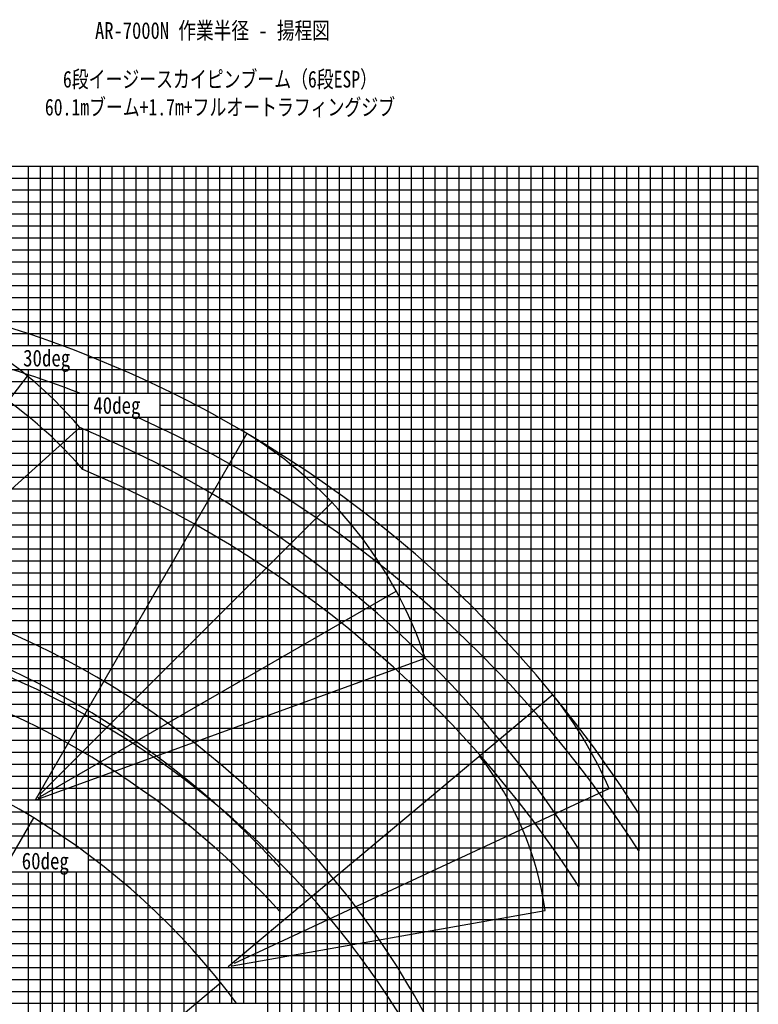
# Model space of a CAD drawing. Extents: x -390590 to 48051, y -92424 to 51651.
# Tile 24 of 37: x -185265 to -123523, y -38312 to 44008. Entities that reach past the tile are written whole.
import ezdxf

# ---------------------------------------------------------------- set-up
doc = ezdxf.new("R2010")
doc.units = 0
doc.layers.get('0').update_dxf_attribs({"linetype": 'CONTINUOUS'})

msp = doc.modelspace()

# ---------------------------------------------------------------- linework, layer by layer
at = {"color": 14, "linetype": 'Continuous'}
for p, q in [((-213522.596892, 31771.197759), (-123522.596892, 31771.197759)), ((-183522.596892, 16771.197759), (-183522.596892, 31771.197759)), ((-178522.596892, 12771.197759), (-178522.596892, 31771.197759)), ((-173522.596892, -78228.802241), (-173522.596892, 31771.197759)), ((-168522.596892, -38228.802241), (-168522.596892, 31771.197759)), ((-163522.596892, -78228.802241), (-163522.596892, 31771.197759)), ((-158522.596892, -56228.802241), (-158522.596892, 31771.197759)), ((-153522.596892, -78228.802241), (-153522.596892, 31771.197759)), ((-148522.596892, -78228.802241), (-148522.596892, 31771.197759)), ((-143522.596892, -78228.802241), (-143522.596892, 31771.197759)), ((-138522.596892, -78228.802241), (-138522.596892, 31771.197759)), ((-133522.596892, -78228.802241), (-133522.596892, 31771.197759)), ((-128522.596892, -78228.802241), (-128522.596892, 31771.197759)), ((-123522.596892, -78228.802241), (-123522.596892, 31771.197759)), ((-213522.596892, 26771.197759), (-123522.596892, 26771.197759)), ((-187522.596892, 21771.197759), (-123522.596892, 21771.197759)), ((-202212.485402, 16771.197759), (-123522.596892, 16771.197759)), ((-183522.596892, -25228.802241), (-183522.596892, 14771.197759)), ((-202861.102058, 11771.197759), (-179522.596892, 11771.197759)), ((-173522.596892, 11771.197759), (-123522.596892, 11771.197759)), ((-178522.596892, -78228.802241), (-178522.596892, 10771.197759)), ((-203563.806266, 6771.197759), (-123522.596892, 6771.197759)), ((-204265.428752, 1771.197759), (-123522.596892, 1771.197759)), ((-204929.886513, -3228.802241), (-123522.596892, -3228.802241)), ((-205417.659259, -8228.802241), (-123522.596892, -8228.802241)), ((-205438.892646, -13228.802241), (-123522.596892, -13228.802241)), ((-205403.420779, -18228.802241), (-123522.596892, -18228.802241)), ((-207311.853234, -23228.802241), (-123522.596892, -23228.802241)), ((-183522.596892, -78228.802241), (-183522.596892, -27228.802241)), ((-207968.105601, -28228.802241), (-123522.596892, -28228.802241)), ((-208610.403313, -33228.802241), (-123522.596892, -33228.802241)), ((-209316.962615, -38228.802241), (-123522.596892, -38228.802241))]:
    msp.add_line(p, q, dxfattribs=at)
at = {"color": 252, "linetype": 'Continuous'}
for p, q in [((-184522.596892, 16771.197759), (-184522.596892, 31771.197759)), ((-182522.596892, 16771.197759), (-182522.596892, 31771.197759)), ((-181522.596892, 16771.197759), (-181522.596892, 31771.197759)), ((-180522.596892, 16771.197759), (-180522.596892, 31771.197759)), ((-179522.596892, -78228.802241), (-179522.596892, 31771.197759)), ((-177522.596892, 12771.197759), (-177522.596892, 31771.197759)), ((-176522.596892, 12771.197759), (-176522.596892, 31771.197759)), ((-175522.596892, 12771.197759), (-175522.596892, 31771.197759)), ((-174522.596892, 12771.197759), (-174522.596892, 31771.197759)), ((-172522.596892, -78228.802241), (-172522.596892, 31771.197759)), ((-171522.596892, -78228.802241), (-171522.596892, 31771.197759)), ((-170522.596892, -78228.802241), (-170522.596892, 31771.197759)), ((-169522.596892, -38228.802241), (-169522.596892, 31771.197759)), ((-167522.596892, -38228.802241), (-167522.596892, 31771.197759)), ((-166522.596892, -38228.802241), (-166522.596892, 31771.197759)), ((-165522.596892, -38228.802241), (-165522.596892, 31771.197759)), ((-164522.596892, -78228.802241), (-164522.596892, 31771.197759)), ((-162522.596892, -78228.802241), (-162522.596892, 31771.197759)), ((-161522.596892, 31771.197759), (-161522.596892, -78228.802241)), ((-160522.596892, 31771.197759), (-160522.596892, -56228.802241)), ((-159522.596892, -56228.802241), (-159522.596892, 31771.197759)), ((-157522.596892, -56228.802241), (-157522.596892, 31771.197759)), ((-156522.596892, -56228.802241), (-156522.596892, 31771.197759)), ((-155522.596892, -78228.802241), (-155522.596892, 31771.197759)), ((-154522.596892, -78228.802241), (-154522.596892, 31771.197759)), ((-152522.596892, -78228.802241), (-152522.596892, 31771.197759)), ((-151522.596892, -78228.802241), (-151522.596892, 31771.197759)), ((-150522.596892, -78228.802241), (-150522.596892, 31771.197759)), ((-149522.596892, -78228.802241), (-149522.596892, 31771.197759)), ((-147522.596892, -78228.802241), (-147522.596892, 31771.197759)), ((-146522.596892, -78228.802241), (-146522.596892, 31771.197759)), ((-145522.596892, -78228.802241), (-145522.596892, 31771.197759)), ((-144522.596892, -78228.802241), (-144522.596892, 31771.197759)), ((-142522.596892, -78228.802241), (-142522.596892, 31771.197759)), ((-141522.596892, -78228.802241), (-141522.596892, 31771.197759)), ((-140522.596892, -78228.802241), (-140522.596892, 31771.197759)), ((-139522.596892, -78228.802241), (-139522.596892, 31771.197759)), ((-137522.596892, -78228.802241), (-137522.596892, 31771.197759)), ((-136522.596892, -78228.802241), (-136522.596892, 31771.197759)), ((-135522.596892, -78228.802241), (-135522.596892, 31771.197759)), ((-134522.596892, -78228.802241), (-134522.596892, 31771.197759)), ((-132522.596892, -78228.802241), (-132522.596892, 31771.197759)), ((-131522.596892, -78228.802241), (-131522.596892, 31771.197759)), ((-130522.596892, -78228.802241), (-130522.596892, 31771.197759)), ((-129522.596892, -78228.802241), (-129522.596892, 31771.197759)), ((-127522.596892, -78228.802241), (-127522.596892, 31771.197759)), ((-126522.596892, -78228.802241), (-126522.596892, 31771.197759)), ((-125522.596892, -78228.802241), (-125522.596892, 31771.197759)), ((-124522.596892, -78228.802241), (-124522.596892, 31771.197759)), ((-213522.596892, 30771.197759), (-123522.596892, 30771.197759)), ((-213522.596892, 29771.197759), (-123522.596892, 29771.197759)), ((-213522.596892, 28771.197759), (-123522.596892, 28771.197759)), ((-213522.596892, 27771.197759), (-123522.596892, 27771.197759)), ((-213522.596892, 25771.197759), (-123522.596892, 25771.197759)), ((-213522.596892, 24771.197759), (-123522.596892, 24771.197759)), ((-197522.596892, 23771.197759), (-123522.596892, 23771.197759)), ((-213522.596892, 22771.197759), (-123522.596892, 22771.197759)), ((-201650.416891, 20771.197759), (-123522.596892, 20771.197759)), ((-201790.934019, 19771.197759), (-123522.596892, 19771.197759)), ((-200664.243517, 18771.197759), (-123522.596892, 18771.197759)), ((-202071.968274, 17771.197759), (-123522.596892, 17771.197759)), ((-179522.596892, 15771.197759), (-123522.596892, 15771.197759)), ((-202493.519658, 14771.197759), (-123522.596892, 14771.197759)), ((-184522.596892, -25228.802241), (-184522.596892, 14771.197759)), ((-182522.596892, -25228.802241), (-182522.596892, 14771.197759)), ((-181522.596892, -25228.802241), (-181522.596892, 14771.197759)), ((-180522.596892, -25228.802241), (-180522.596892, 14771.197759)), ((-202634.036786, 13771.197759), (-123522.596892, 13771.197759)), ((-202720.561217, 12771.197759), (-123522.596892, 12771.197759)), ((-202093.340591, 10771.197759), (-123522.596892, 10771.197759)), ((-177522.596892, -78228.802241), (-177522.596892, 10771.197759)), ((-176522.596892, -78228.802241), (-176522.596892, 10771.197759)), ((-175522.596892, -78228.802241), (-175522.596892, 10771.197759)), ((-174522.596892, -78228.802241), (-174522.596892, 10771.197759)), ((-203142.183741, 9771.197759), (-123522.596892, 9771.197759)), ((-203282.724583, 8771.197759), (-123522.596892, 8771.197759)), ((-203423.265425, 7771.197759), (-123522.596892, 7771.197759)), ((-203704.347108, 5771.197759), (-123522.596892, 5771.197759)), ((-203843.806228, 4771.197759), (-123522.596892, 4771.197759)), ((-203984.347069, 3771.197759), (-123522.596892, 3771.197759)), ((-203113.449353, 2771.197759), (-123522.596892, 2771.197759)), ((-204405.969594, 771.197759), (-123522.596892, 771.197759)), ((-204546.510435, -228.802241), (-123522.596892, -228.802241)), ((-204687.051277, -1228.802241), (-123522.596892, -1228.802241)), ((-204827.592119, -2228.802241), (-123522.596892, -2228.802241)), ((-204212.187354, -4228.802241), (-123522.596892, -4228.802241)), ((-204251.705017, -5228.802241), (-123522.596892, -5228.802241)), ((-205351.509038, -6228.802241), (-123522.596892, -6228.802241)), ((-205492.049879, -7228.802241), (-123522.596892, -7228.802241)), ((-205393.081496, -9228.802241), (-123522.596892, -9228.802241)), ((-205447.852312, -10228.802241), (-123522.596892, -10228.802241)), ((-205417.438715, -11228.802241), (-123522.596892, -11228.802241)), ((-205428.16568, -12228.802241), (-123522.596892, -12228.802241)), ((-205760.535115, -14228.802241), (-123522.596892, -14228.802241)), ((-206187.526556, -15228.802241), (-123522.596892, -15228.802241)), ((-206328.067391, -16228.802241), (-123522.596892, -16228.802241)), ((-205272.418919, -17228.802241), (-123522.596892, -17228.802241)), ((-206749.689895, -19228.802241), (-123522.596892, -19228.802241)), ((-206890.23073, -20228.802241), (-123522.596892, -20228.802241)), ((-207030.771564, -21228.802241), (-123522.596892, -21228.802241)), ((-207171.312399, -22228.802241), (-123522.596892, -22228.802241)), ((-207259.90928, -24228.802241), (-123522.596892, -24228.802241)), ((-207546.483097, -25228.802241), (-123522.596892, -25228.802241)), ((-179522.596892, -26228.802241), (-123522.596892, -26228.802241)), ((-207827.564767, -27228.802241), (-123522.596892, -27228.802241)), ((-184522.596892, -78228.802241), (-184522.596892, -27228.802241)), ((-182522.596892, -78228.802241), (-182522.596892, -27228.802241)), ((-181522.596892, -78228.802241), (-181522.596892, -27228.802241)), ((-180522.596892, -78228.802241), (-180522.596892, -27228.802241)), ((-208108.646436, -29228.802241), (-123522.596892, -29228.802241)), ((-208249.187271, -30228.802241), (-123522.596892, -30228.802241)), ((-208389.728106, -31228.802241), (-123522.596892, -31228.802241)), ((-208530.26894, -32228.802241), (-123522.596892, -32228.802241)), ((-208754.799276, -34228.802241), (-123522.596892, -34228.802241)), ((-208895.340111, -35228.802241), (-123522.596892, -35228.802241)), ((-209035.880945, -36228.802241), (-123522.596892, -36228.802241)), ((-209176.42178, -37228.802241), (-123522.596892, -37228.802241))]:
    msp.add_line(p, q, dxfattribs=at)
at = {"color": 151, "linetype": 'Continuous'}
for p, q in [((-205867.979289, -13021.705793), (-184599.092351, 14201.22807)), ((-205915.260511, -13204.941749), (-180242.2829, 9911.111121)), ((-166275.338385, 9413.310116), (-183981.382437, -21254.457782)), ((-179992.294704, 6391.901271), (-179992.294704, 9808.992531)), ((-183592.719386, -20784.690231), (-159164.72643, 3643.302724)), ((-183707.849596, -21043.6577), (-153789.790505, -3770.45823)), ((-183820.329379, -21195.839263), (-151357.333221, -9380.274946)), ((-140698.389305, -12428.571496), (-167825.622616, -35191.022961)), ((-167299.72885, -34882.516453), (-135990.058477, -20282.577384)), ((-184116.859427, -22711.545991), (-211334.38329, -69853.680178)), ((-133522.596892, -22348.9984), (-133522.596892, -25480.631832)), ((-138522.596892, -25342.381782), (-138522.596892, -28474.471144)), ((-163522.596892, -26864.501128), (-163522.596892, -30557.137093)), ((-167496.48795, -35086.489421), (-141345.519958, -30475.368193)), ((-168451.282862, -36513.90214), (-210150.948683, -71504.076351))]:
    msp.add_line(p, q, dxfattribs=at)
for centre, radius, start, end in [((-215422.596892, -74034.67385), 96845.335699, 32.255316, 81.503752), ((-206938.818181, -12843.110352), 35077.907447, 40.441905, 80.441905), ((-215172.56933, -77546.146654), 96837.677754, 68.854505, 81.503099), ((-206688.829985, -16362.320201), 35077.907447, 40.441905, 80.441905), ((-215172.56933, -77546.146654), 96837.677754, 32.524324, 65.785211), ((-215422.596892, -74034.673849), 91019.499596, 32.341572, 67.262234), ((-184633.811098, -20476.923581), 35077.907447, 18.441905, 58.441905), ((-215172.56933, -77546.146654), 91012.34868, 32.627564, 67.260375), ((-215422.596892, -74034.67385), 72925.308914, 9.619135, 81.340973), ((-215422.596892, -77727.30964), 72925.308914, 9.619135, 81.340973), ((-215422.596892, -74034.67385), 70132.982216, 42.266649, 75.632031), ((-215422.596892, -77727.30964), 70132.982099, 42.266649, 75.632031), ((-168172.772655, -34237.236066), 35077.907447, 23.441905, 38.441905), ((-215422.596892, -74034.67385), 60117.490395, 36.555291, 80.617924), ((-168172.772655, -34237.236066), 27089.72383, 7.982288, 37.982287)]:
    msp.add_arc(centre, radius, start, end, dxfattribs=at)

# ---------------------------------------------------------------- texts
at = {"color": 7, "linetype": 'Continuous', "char_height": 1400}
for s, insert, attachment_point in [('\\W0.812509;\\A1;AR-7000N 作業半径 - 揚程図', (-178968.756601, 43801.495301), 1), ('\\W0.774845;\\A1;6段イージースカイピンブーム（6段ESP）\\P60.1mブーム+1.7m+フルオートラフィングジブ', (-168522.596892, 37791.198959), 5), ('\\W0.827255;\\A1;30deg', (-184980.845685, 16417.659215), 1), ('\\W0.827255;\\A1;40deg', (-179111.410326, 12462.216243), 1), ('\\W0.827255;\\A1;60deg', (-185096.506547, -25627.388038), 1)]:
    msp.add_mtext(s, dxfattribs=dict(at, insert=insert, attachment_point=attachment_point))

doc.saveas('drawing.dxf')
